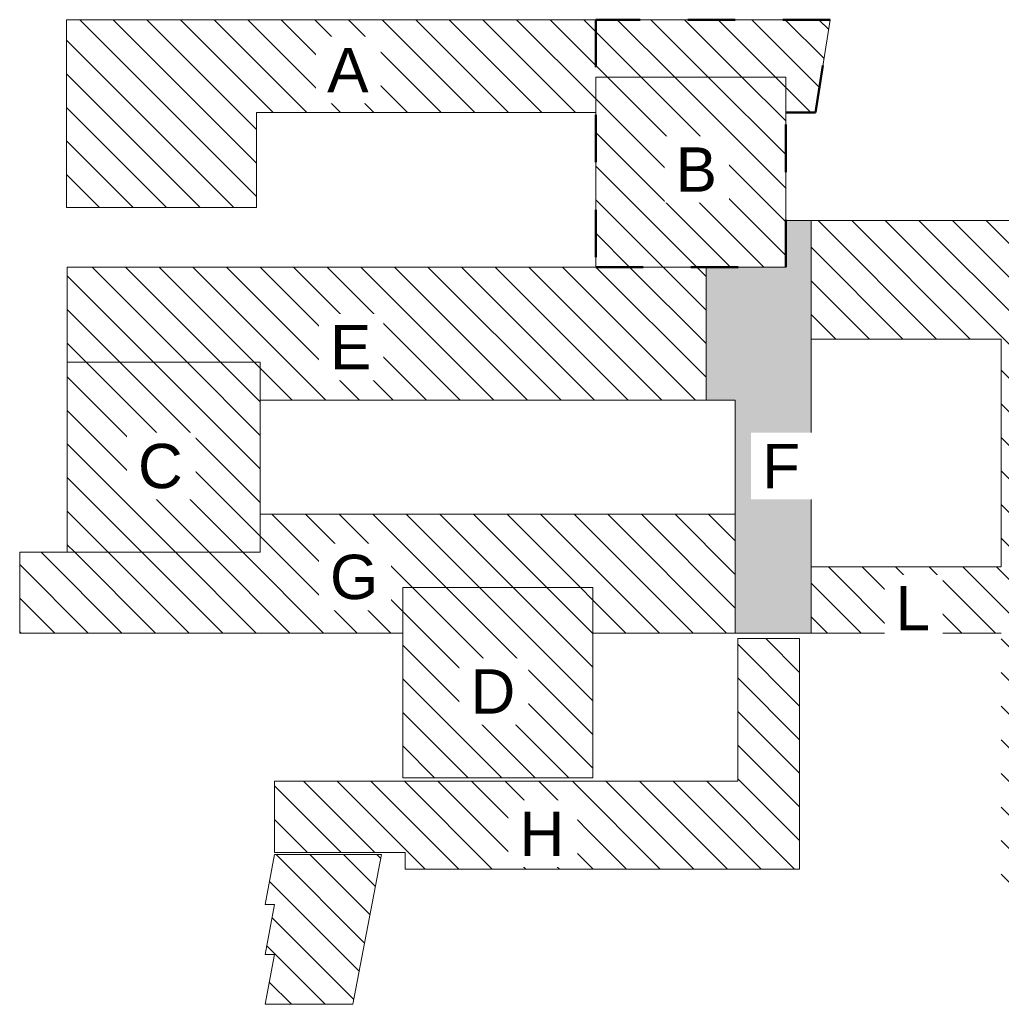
# Model space of a CAD drawing. Header units: centimetres. Extents: x -8590 to 14779, y -8842 to 3760.
# Tile 1 of 28: x -8590 to 3806, y -8842 to 3590. Entities that reach past the tile are written whole.
import ezdxf

# ---------------------------------------------------------------- set-up
doc = ezdxf.new("R2010")
doc.units = ezdxf.units.CM
doc.linetypes.add('Dash', pattern=[1200, 600, -600])
for name, color, linetype, lineweight in [('A-DETL', 90, 'Dash', 50), ('A-DETL-GENF', 92, 'Continuous', 9), ('A-DETL-MEDM', 33, 'Continuous', 9), ('A-DETL-WIDE', 214, 'Continuous', 18), ('G-ANNO-TEXT', 231, 'Continuous', 13)]:
    doc.layers.add(name, color=color, linetype=linetype, lineweight=lineweight)
doc.styles.add('Arial_1', font='arial.ttf', dxfattribs={"height": 560})
pattern_1 = [(315, (0, 0), (212.132, 212.132), [])]

msp = doc.modelspace()

# ---------------------------------------------------------------- hatches: boundary and pattern name
at = {"layer": 'A-DETL-GENF', "lineweight": 18}
h = msp.add_hatch(dxfattribs=at)
h.set_pattern_fill('FP_1', color=250, style=0, pattern_type=2)
h.set_pattern_definition(pattern_1)
h.paths.add_polyline_path([(7975.6, 758), (9535.6, 758), (9535.6, 3158), (7975.6, 3158), (7975.6, 1054)], flags=0)
h.paths.add_polyline_path([(-7998.4, 1220), (-5598.4, 1220), (-5598.4, 2420), (-1316.4, 2420), (-1316.4, 2865), (1083.6, 2865), (1083.6, 2420), (1458.6, 2420), (1645.2, 3590), (-7998.4, 3590), (-7998.4, 2420)], flags=0)
h = msp.add_hatch(dxfattribs=at)
h.set_pattern_fill('FP_1', color=250, style=0, pattern_type=2)
h.set_pattern_definition(pattern_1)
h.paths.add_polyline_path([(-3753.4, -5981), (-1353.4, -5981), (-1353.4, -3581), (-3753.4, -3581), (-3753.4, -4882.2)], flags=0)
h.paths.add_polyline_path([(-7990.4, -3135), (-5553.4, -3135), (-5553.4, -735), (-7990.4, -735), (-7990.4, -2655)], flags=0)
h.paths.add_polyline_path([(-1316.4, 465), (1083.6, 465), (1083.6, 2865), (-1316.4, 2865), (-1316.4, 2420)], flags=0)
h = msp.add_hatch(dxfattribs=at)
h.set_pattern_fill('FP_1', color=250, style=0, pattern_type=2)
h.set_pattern_definition(pattern_1)
h.paths.add_polyline_path([(-5371.4, -8842), (-4381.4, -8842), (-4021.4, -6952), (-5371.4, -6952), (-5491.4, -7582), (-5371.4, -7582), (-5491.4, -8212), (-5371.4, -8212), (-5491.4, -8842)], flags=0)
h.paths.add_polyline_path([(9145.6, -7423), (9145.6, -469), (9055.6, -469), (9055.6, 758), (7975.6, 758), (7975.6, 1054), (1405.6, 1054), (1405.6, -442), (3805.6, -442), (3805.6, -3319), (1405.6, -3319), (1405.6, -4155), (3805.6, -4155), (3805.6, -7423), (5275.6, -7423), (5275.6, -4573), (7675.6, -4573), (7675.6, -7423)], flags=0)
h.paths.add_polyline_path([(446.6, -7135), (1258.6, -7135), (1258.6, -4225), (478.6, -4225), (478.6, -6025), (-5371.4, -6025), (-5371.4, -6925), (-3721.4, -6925), (-3721.4, -7135), (76.6, -7135)], flags=0)
h.paths.add_polyline_path([(-1353.4, -4155), (446.6, -4155), (446.6, -2655), (-5553.4, -2655), (-5553.4, -3135), (-8590.4, -3135), (-8590.4, -4155), (-3753.4, -4155), (-3753.4, -3581), (-1353.4, -3581)], flags=0)
h.paths.add_polyline_path([(5275.6, -3346), (5275.6, -288), (7675.6, -288), (7675.6, -3346)], flags=0)
h.paths.add_polyline_path([(76.6, -1215), (76.6, 465), (-7990.4, 465), (-7990.4, -735), (-5553.4, -735), (-5553.4, -1215)], flags=0)
at = {"layer": 'A-DETL-GENF'}
msp.add_hatch(color=7, dxfattribs=at).paths.add_polyline_path([(1405.6, -4155), (1405.6, 1054), (1083.6, 1054), (1083.6, 465), (76.6, 465), (76.6, -1215), (446.6, -1215), (446.6, -4155), (1083.6, -4155)], flags=0)

# ---------------------------------------------------------------- linework, layer by layer
at = {"layer": 'A-DETL'}
for p, q in [((-1316.4, 3590), (-1316.4, 465)), ((1645.2, 3590), (-1316.4, 3590)), ((1458.6, 2420), (1645.2, 3590)), ((1083.6, 465), (1083.6, 2420)), ((1083.6, 2420), (1458.6, 2420)), ((-1316.4, 465), (1083.6, 465))]:
    msp.add_line(p, q, dxfattribs=at)
at = {"layer": 'A-DETL-MEDM'}
for p, q in [((1645.2, 3590), (-7998.4, 3590)), ((-7998.4, 3590), (-7998.4, 1220)), ((1458.6, 2420), (1645.2, 3590)), ((-1316.4, 2420), (-1316.4, 2865)), ((-1316.4, 2865), (1083.6, 2865)), ((1083.6, 2865), (1083.6, 2420)), ((-5598.4, 1220), (-5598.4, 2420)), ((-5598.4, 2420), (-1316.4, 2420)), ((1083.6, 2420), (1458.6, 2420)), ((-7998.4, 1220), (-5598.4, 1220)), ((1405.6, 1054), (1083.6, 1054)), ((1083.6, 1054), (1083.6, 465)), ((7975.6, 1054), (1083.6, 1054)), ((1083.6, 1054), (1083.6, 465)), ((1405.6, -4155), (1405.6, 1054)), ((1083.6, 465), (-7990.4, 465)), ((-7990.4, 465), (-7990.4, -735)), ((1083.6, 465), (76.6, 465)), ((76.6, 465), (76.6, -1215)), ((1405.6, -3319), (1405.6, -442)), ((1405.6, -442), (3805.6, -442)), ((3805.6, -442), (3805.6, -3319)), ((-7990.4, -735), (-5553.4, -735)), ((-5553.4, -735), (-5553.4, -1215)), ((-5553.4, -1215), (446.6, -1215)), ((76.6, -1215), (446.6, -1215)), ((446.6, -1215), (446.6, -4155)), ((446.6, -1215), (446.6, -2655)), ((-5553.4, -2655), (-5553.4, -3135)), ((446.6, -2655), (-5553.4, -2655)), ((-5553.4, -3135), (-8590.4, -3135)), ((-8590.4, -3135), (-8590.4, -4155)), ((3805.6, -3319), (1405.6, -3319)), ((-3753.4, -4155), (-3753.4, -3581)), ((-3753.4, -3581), (-1353.4, -3581)), ((-1353.4, -3581), (-1353.4, -4155)), ((-8590.4, -4155), (-3753.4, -4155)), ((-1353.4, -4155), (3805.6, -4155)), ((446.6, -4155), (1405.6, -4155)), ((1258.6, -4225), (478.6, -4225)), ((478.6, -4225), (478.6, -6025)), ((1258.6, -7135), (1258.6, -4225)), ((478.6, -6025), (-5371.4, -6025)), ((-5371.4, -6025), (-5371.4, -6925)), ((-5371.4, -6952), (-5491.4, -7582)), ((-5371.4, -6925), (-3721.4, -6925)), ((-4021.4, -6952), (-5371.4, -6952)), ((-4381.4, -8842), (-4021.4, -6952)), ((-3721.4, -6925), (-3721.4, -7135)), ((-3721.4, -7135), (1258.6, -7135)), ((-5491.4, -7582), (-5371.4, -7582)), ((-5371.4, -7582), (-5491.4, -8212)), ((-5491.4, -8212), (-5371.4, -8212)), ((-5371.4, -8212), (-5491.4, -8842)), ((-5491.4, -8842), (-4381.4, -8842))]:
    msp.add_line(p, q, dxfattribs=at)
at = {"layer": 'A-DETL-WIDE'}
for p, q in [((-1316.4, 2865), (-1316.4, 465)), ((1083.6, 2865), (-1316.4, 2865)), ((1083.6, 465), (1083.6, 2865)), ((-1316.4, 465), (1083.6, 465)), ((-5553.4, -735), (-7990.4, -735)), ((-7990.4, -735), (-7990.4, -3135)), ((-5553.4, -3135), (-5553.4, -735)), ((-7990.4, -3135), (-5553.4, -3135)), ((-1353.4, -3581), (-3753.4, -3581)), ((-3753.4, -3581), (-3753.4, -5981)), ((-1353.4, -5981), (-1353.4, -3581)), ((-3753.4, -5981), (-1353.4, -5981))]:
    msp.add_line(p, q, dxfattribs=at)

# ---------------------------------------------------------------- next in the draw order: texts
at = {"layer": 'G-ANNO-TEXT', "color": 7, "char_height": 560, "attachment_point": 1, "line_spacing_factor": 0.936439, "style": 'Arial_1', "bg_fill": 3, "box_fill_scale": 1.25, "bg_fill_color": 256, "bg_fill_true_color": 13158600, "bg_fill_transparency": 0}
for s, insert, width in [('\\pxt4.53571,9.07143,13.60714,18.14286,22.67857,27.21429,31.75,36.28571,40.82143,45.35714,49.89286,54.42857,58.96429,63.5,68.03571,72.57143,77.10714,81.64286,86.17857,90.71429,95.25,99.78571,104.32143,108.85714,113.39286,117.92857,122.46429,127,131.53571,136.07143,140.60714,145.14286;{A}', (-4706.8, 3234.4), 535.3), ('\\pxt4.53571,9.07143,13.60714,18.14286,22.67857,27.21429,31.75,36.28571,40.82143,45.35714,49.89286,54.42857,58.96429,63.5,68.03571,72.57143,77.10714,81.64286,86.17857,90.71429,95.25,99.78571,104.32143,108.85714,113.39286,117.92857,122.46429,127,131.53571,136.07143,140.60714,145.14286;{B}', (-306.8, 1977.9), 535.3), ('\\pxt4.53571,9.07143,13.60714,18.14286,22.67857,27.21429,31.75,36.28571,40.82143,45.35714,49.89286,54.42857,58.96429,63.5,68.03571,72.57143,77.10714,81.64286,86.17857,90.71429,95.25,99.78571,104.32143,108.85714,113.39286,117.92857,122.46429,127,131.53571,136.07143,140.60714,145.14286;{E}', (-4671.8, -265.6), 535.3), ('\\pxt4.53571,9.07143,13.60714,18.14286,22.67857,27.21429,31.75,36.28571,40.82143,45.35714,49.89286,54.42857,58.96429,63.5,68.03571,72.57143,77.10714,81.64286,86.17857,90.71429,95.25,99.78571,104.32143,108.85714,113.39286,117.92857,122.46429,127,131.53571,136.07143,140.60714,145.14286;{C}', (-7096.7, -1765.6), 587.82), ('\\pxt4.53571,9.07143,13.60714,18.14286,22.67857,27.21429,31.75,36.28571,40.82143,45.35714,49.89286,54.42857,58.96429,63.5,68.03571,72.57143,77.10714,81.64286,86.17857,90.71429,95.25,99.78571,104.32143,108.85714,113.39286,117.92857,122.46429,127,131.53571,136.07143,140.60714,145.14286;{F}', (785.4, -1765.6), 494.9), ('\\pxt4.53571,9.07143,13.60714,18.14286,22.67857,27.21429,31.75,36.28571,40.82143,45.35714,49.89286,54.42857,58.96429,63.5,68.03571,72.57143,77.10714,81.64286,86.17857,90.71429,95.25,99.78571,104.32143,108.85714,113.39286,117.92857,122.46429,127,131.53571,136.07143,140.60714,145.14286;{G}', (-4671.8, -3165.6), 628.22), ('\\pxt4.53571,9.07143,13.60714,18.14286,22.67857,27.21429,31.75,36.28571,40.82143,45.35714,49.89286,54.42857,58.96429,63.5,68.03571,72.57143,77.10714,81.64286,86.17857,90.71429,95.25,99.78571,104.32143,108.85714,113.39286,117.92857,122.46429,127,131.53571,136.07143,140.60714,145.14286;{L}', (2471.1, -3560.1), 454.5), ('\\pxt4.53571,9.07143,13.60714,18.14286,22.67857,27.21429,31.75,36.28571,40.82143,45.35714,49.89286,54.42857,58.96429,63.5,68.03571,72.57143,77.10714,81.64286,86.17857,90.71429,95.25,99.78571,104.32143,108.85714,113.39286,117.92857,122.46429,127,131.53571,136.07143,140.60714,145.14286;{D}', (-2896.7, -4611.6), 587.82), ('\\pxt4.53571,9.07143,13.60714,18.14286,22.67857,27.21429,31.75,36.28571,40.82143,45.35714,49.89286,54.42857,58.96429,63.5,68.03571,72.57143,77.10714,81.64286,86.17857,90.71429,95.25,99.78571,104.32143,108.85714,113.39286,117.92857,122.46429,127,131.53571,136.07143,140.60714,145.14286;{H}', (-2278.1, -6408.1), 587.82)]:
    msp.add_mtext(s, dxfattribs=dict(at, insert=insert, width=width))

doc.saveas('drawing.dxf')
